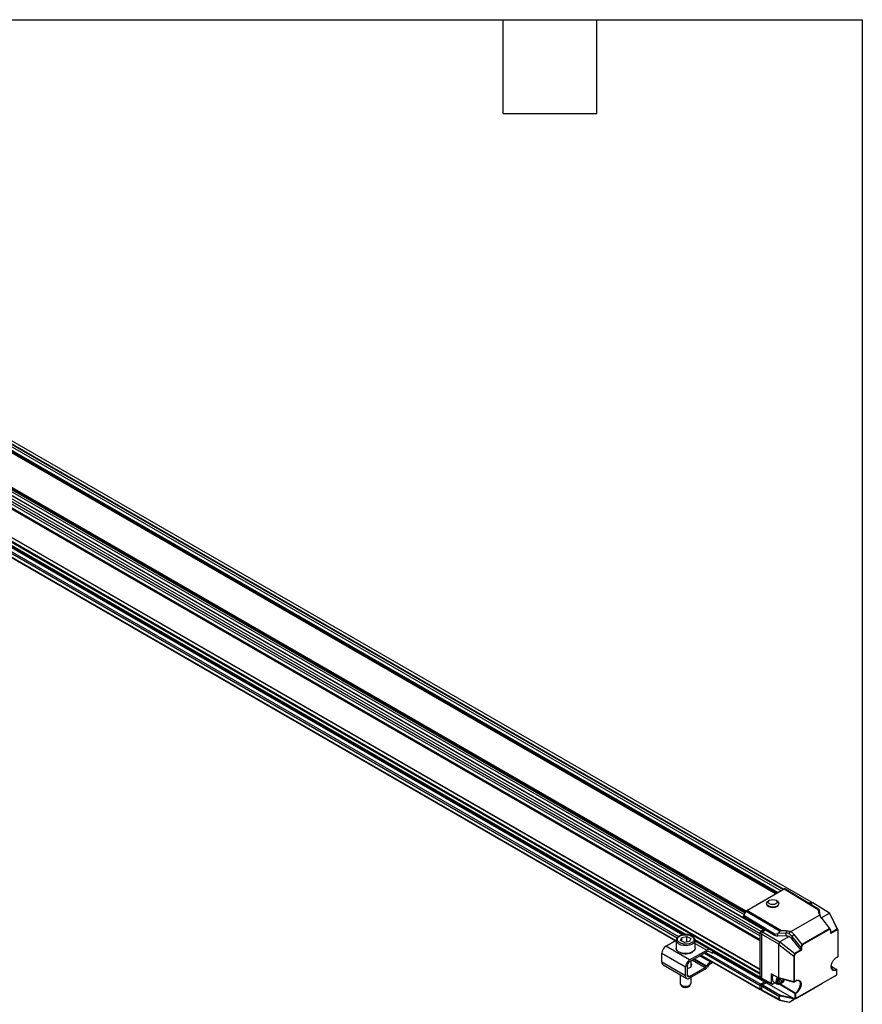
# Model space of a CAD drawing. Header units: millimetres. Extents: x 16 to 683, y 16 to 524.
# Tile 11 of 11: x 511 to 683, y 324 to 524. Entities that reach past the tile are written whole.
import ezdxf

# ---------------------------------------------------------------- set-up
doc = ezdxf.new("R2010")
doc.units = ezdxf.units.MM
doc.header["$LTSCALE"] = 2.5
doc.layers.add('TEXT', color=140, linetype='Continuous', lineweight=25)

msp = doc.modelspace()

# ---------------------------------------------------------------- linework, layer by layer
for p, q in [((382.203, 499.465), (661.832, 338.039)), ((382.203, 498.964), (661.832, 337.538)), ((382.316, 498.899), (661.88, 337.51)), ((382.389, 499.943), (662.017, 338.517)), ((382.203, 497.962), (661.832, 336.536)), ((382.316, 498.157), (661.88, 336.768)), ((382.203, 492.172), (661.832, 330.746)), ((382.203, 491.17), (661.832, 329.744)), ((382.316, 492.107), (661.88, 330.718)), ((382.316, 491.365), (661.88, 329.975)), ((407.835, 485.887), (662.567, 338.834)), ((662.612, 338.839), (407.937, 485.86)), ((423.585, 485.473), (665.024, 346.094)), ((423.585, 485.469), (665.02, 346.092)), ((423.618, 485.566), (665.12, 346.15)), ((423.746, 485.64), (665.249, 346.224)), ((423.919, 485.74), (665.422, 346.324)), ((665.448, 346.339), (423.946, 485.756)), ((427.118, 484.691), (666.113, 346.723)), ((427.616, 484.868), (666.515, 346.955)), ((393.723, 483.907), (646.816, 337.799)), ((393.74, 483.743), (646.54, 337.805)), ((429.653, 483.84), (666.643, 347.029)), ((430.329, 484.084), (672.252, 344.425)), ((394.928, 480.722), (644.666, 336.551)), ((394.995, 480.76), (644.732, 336.59)), ((395.638, 481.131), (645.022, 337.165)), ((395.959, 481.317), (645.25, 337.404)), ((397.399, 481.321), (646.096, 337.751)), ((397.472, 481.464), (646.351, 337.789)), ((417.052, 481.365), (658.638, 341.9)), ((417.106, 481.797), (658.839, 342.248)), ((417.226, 481.876), (658.903, 342.359)), ((417.399, 481.976), (658.99, 342.509)), ((659.003, 342.532), (417.426, 481.992)), ((659.158, 342.708), (666.754, 347.093)), ((666.754, 347.093), (673.678, 342.898)), ((673.713, 342.972), (666.891, 347.107)), ((666.891, 347.107), (667.397, 346.814)), ((667.397, 346.814), (671.897, 344.088)), ((663.804, 344.791), (663.551, 344.656)), ((665.271, 344.629), (665.023, 344.773)), ((658.515, 341.686), (659.021, 342.564)), ((659.021, 342.564), (665.94, 338.489)), ((666.178, 338.572), (659.158, 342.708)), ((663.153, 344.129), (663.152, 344.055)), ((665.652, 344.017), (665.653, 344.091)), ((671.785, 344.156), (672.252, 344.425)), ((671.843, 344.121), (672.213, 344.334)), ((671.897, 344.088), (673.74, 342.971)), ((672.574, 344.24), (672.099, 343.966)), ((672.475, 344.183), (672.213, 344.334)), ((672.252, 344.425), (672.386, 344.235)), ((675.925, 342.168), (672.574, 344.24)), ((673.678, 342.898), (673.724, 342.318)), ((673.885, 342.875), (673.713, 342.972)), ((673.885, 342.875), (673.877, 342.882)), ((673.885, 342.875), (673.943, 342.012)), ((658.467, 341.528), (662.967, 338.802)), ((658.467, 341.231), (658.467, 341.528)), ((663.014, 338.96), (658.515, 341.686)), ((668.098, 338.393), (673.951, 341.771)), ((673.724, 342.318), (673.943, 342.012)), ((674.29, 341.172), (675.942, 342.125)), ((674.383, 341.042), (675.984, 339.03)), ((675.942, 342.125), (675.925, 342.168)), ((676.115, 341.902), (675.925, 342.168)), ((675.942, 342.125), (677.508, 338.891)), ((676.115, 341.902), (676.155, 341.828)), ((677.713, 338.611), (676.155, 341.828)), ((661.832, 338.039), (662.017, 338.517)), ((661.88, 338.018), (662.056, 338.471)), ((662.017, 338.517), (662.567, 338.834)), ((662.056, 338.471), (662.631, 338.803)), ((662.33, 338.312), (662.056, 338.471)), ((662.967, 338.694), (662.337, 338.331)), ((662.631, 338.803), (662.646, 338.811)), ((662.908, 338.66), (662.646, 338.811)), ((662.967, 338.802), (664.57, 337.895)), ((662.967, 338.802), (662.967, 338.694)), ((664.57, 337.769), (662.967, 338.694)), ((664.919, 337.883), (663.014, 338.96)), ((665.662, 338.131), (665.94, 338.489)), ((667.172, 338.535), (666.178, 338.572)), ((667.172, 338.535), (667.163, 338.097)), ((675.995, 339.013), (670.425, 335.797)), ((675.996, 338.91), (670.49, 335.732)), ((676.214, 338.711), (675.987, 339.026)), ((676.196, 338.632), (675.996, 338.91)), ((677.509, 338.789), (676.196, 338.031)), ((676.196, 338.031), (676.196, 338.632)), ((677.508, 338.891), (676.223, 338.149)), ((676.223, 338.121), (676.223, 338.683)), ((677.72, 338.596), (677.508, 338.891)), ((677.697, 338.527), (677.509, 338.789)), ((677.697, 333.34), (677.697, 338.527)), ((677.723, 333.377), (677.723, 338.578)), ((642.696, 335.415), (644.805, 336.632)), ((644.805, 336.621), (644.805, 335.025)), ((645.687, 336.621), (645.922, 337.227)), ((646.479, 336.2), (645.687, 336.621)), ((645.922, 337.227), (646.949, 337.413)), ((645.922, 336.496), (645.922, 337.227)), ((646.949, 337.413), (647.741, 336.992)), ((646.949, 336.299), (646.949, 337.413)), ((647.741, 336.992), (647.506, 336.386)), ((648.552, 336.797), (661.832, 329.131)), ((648.623, 336.625), (648.574, 336.82)), ((648.623, 335.025), (648.623, 336.621)), ((648.623, 336.602), (661.926, 328.923)), ((651.608, 334.732), (648.623, 336.455)), ((661.832, 337.538), (661.832, 338.039)), ((661.88, 337.51), (661.832, 337.538)), ((661.832, 336.536), (661.88, 336.619)), ((661.832, 330.746), (661.832, 336.536)), ((662.154, 337.859), (661.88, 338.018)), ((661.88, 337.51), (661.88, 338.018)), ((661.88, 336.619), (661.88, 337.51)), ((661.88, 330.718), (661.88, 336.619)), ((662.337, 338.331), (662.152, 337.852)), ((665.626, 335.847), (662.152, 337.852)), ((662.152, 337.852), (662.152, 328.95)), ((662.337, 338.331), (665.807, 336.327)), ((664.57, 337.895), (664.57, 337.769)), ((665.662, 338.131), (665.464, 338.029)), ((665.464, 337.536), (665.464, 338.029)), ((667.163, 337.48), (665.464, 337.536)), ((665.662, 338.131), (667.163, 338.097)), ((667.757, 337.401), (665.88, 336.317)), ((667.163, 337.48), (667.163, 338.097)), ((668.355, 337.405), (668.752, 337.791)), ((670.162, 335.247), (668.355, 337.405)), ((668.355, 337.405), (668.355, 336.861)), ((670.162, 334.705), (668.355, 336.861)), ((670.41, 335.812), (668.752, 337.791)), ((647.518, 332.631), (642.696, 335.415)), ((646.949, 336.299), (646.46, 336.211)), ((647.506, 336.386), (646.479, 336.2)), ((646.969, 336.289), (646.949, 336.299)), ((647.518, 332.631), (650.988, 334.635)), ((648.623, 336), (650.988, 334.635)), ((651.608, 334.732), (652.246, 334.482)), ((652.246, 334.482), (652.04, 334.079)), ((665.807, 336.327), (665.626, 335.847)), ((665.626, 335.847), (665.667, 335.773)), ((665.667, 335.773), (668.683, 333.397)), ((665.667, 329.017), (665.667, 335.773)), ((665.88, 336.317), (665.807, 336.327)), ((665.88, 336.317), (668.912, 333.929)), ((670.2, 334.673), (668.912, 333.929)), ((670.289, 334.621), (668.977, 333.864)), ((670.162, 334.705), (670.162, 335.247)), ((670.182, 335.232), (670.41, 335.812)), ((670.49, 335.732), (670.289, 335.222)), ((670.289, 335.222), (670.289, 334.621)), ((641.893, 334.023), (646.714, 331.24)), ((641.893, 332.167), (641.893, 334.023)), ((650.988, 334.264), (647.518, 332.26)), ((647.828, 331.283), (647.828, 332.439)), ((648.111, 332.603), (650.683, 331.118)), ((650.884, 331.316), (648.383, 332.76)), ((648.53, 332.845), (650.966, 331.439)), ((649.615, 333.471), (651.769, 332.228)), ((649.808, 333.583), (661.879, 326.615)), ((649.875, 333.621), (661.832, 326.719)), ((650.518, 333.992), (661.832, 327.461)), ((650.839, 334.178), (661.992, 327.739)), ((652.04, 334.079), (651.401, 334.329)), ((652.206, 334.036), (652.403, 334.42)), ((652.28, 334.181), (662.716, 328.157)), ((652.354, 334.324), (662.796, 328.296)), ((668.683, 333.397), (668.683, 328.188)), ((668.7, 333.389), (668.912, 333.929)), ((668.977, 333.864), (668.789, 333.384)), ((668.789, 333.384), (668.789, 328.198)), ((677.402, 333.14), (677.678, 333.299)), ((677.421, 333.181), (677.697, 333.34)), ((646.714, 329.384), (641.893, 332.167)), ((642.128, 331.647), (646.95, 328.864)), ((646.714, 329.384), (646.714, 331.24)), ((647.036, 331.425), (647.036, 329.57)), ((647.518, 329.291), (650.683, 331.118)), ((650.683, 330.747), (647.518, 328.92)), ((647.922, 331.425), (647.828, 331.567)), ((650.966, 331.439), (650.884, 331.316)), ((651.167, 331.265), (651.085, 331.142)), ((651.769, 332.228), (651.962, 332.339)), ((652.082, 332.037), (651.769, 331.857)), ((652.082, 332.27), (652.082, 332.037)), ((661.88, 330.718), (661.832, 330.746)), ((661.88, 329.827), (661.88, 330.718)), ((676.322, 331.378), (677.359, 330.725)), ((676.361, 331.349), (677.356, 330.724)), ((677.419, 329.592), (677.419, 330.614)), ((677.445, 329.607), (677.445, 330.651)), ((645.6, 329.642), (645.6, 327.913)), ((647.518, 329.291), (647.036, 329.569)), ((647.828, 327.913), (647.828, 329.099)), ((661.832, 329.744), (661.88, 329.827)), ((661.832, 329.131), (661.832, 329.744)), ((661.88, 329.177), (661.88, 329.827)), ((662.152, 329.021), (661.88, 329.177)), ((661.96, 329.001), (662.171, 328.879)), ((662.152, 328.95), (664.114, 327.895)), ((662.25, 328.74), (664.212, 327.685)), ((662.796, 328.296), (662.796, 328.446)), ((664.114, 329.837), (665.667, 329.017)), ((664.114, 329.837), (664.114, 327.895)), ((664.134, 329.795), (665.685, 328.977)), ((665.616, 328.469), (665.815, 328.94)), ((665.871, 328.044), (665.616, 328.469)), ((665.629, 328.448), (665.945, 328.612)), ((668.683, 328.188), (665.667, 329.017)), ((665.689, 328.975), (668.701, 328.147)), ((665.945, 328.612), (666.055, 328.874)), ((666.427, 328.334), (665.945, 328.612)), ((666.593, 328.727), (666.427, 328.334)), ((669.067, 324.771), (677.419, 329.592)), ((675.081, 328.242), (676.184, 328.879)), ((676.2, 328.888), (676.2, 328.888)), ((676.202, 328.89), (676.247, 328.915)), ((676.202, 328.89), (676.202, 328.89)), ((676.247, 328.915), (676.247, 328.915)), ((676.265, 328.926), (676.876, 329.279)), ((676.981, 329.339), (677.329, 329.54)), ((677.334, 329.543), (677.42, 329.593)), ((645.697, 327.651), (645.946, 327.33)), ((647.482, 327.33), (647.731, 327.651)), ((661.832, 326.719), (661.832, 327.461)), ((661.891, 326.753), (661.891, 327.495)), ((662.162, 327.339), (661.891, 327.495)), ((662.153, 326.602), (661.891, 326.753)), ((661.924, 326.68), (662.153, 326.548)), ((661.992, 327.739), (662.716, 328.157)), ((662.005, 326.633), (661.992, 326.626)), ((662.004, 327.69), (662.855, 328.182)), ((662.282, 327.53), (662.004, 327.69)), ((665.69, 325.232), (662.153, 327.274)), ((662.153, 327.274), (662.153, 326.531)), ((665.69, 324.63), (662.153, 326.531)), ((662.202, 326.426), (665.807, 324.488)), ((663.117, 328.016), (662.314, 327.552)), ((662.314, 327.552), (666.069, 325.384)), ((662.855, 328.182), (662.855, 328.414)), ((663.117, 328.031), (662.855, 328.182)), ((663.117, 328.273), (663.117, 328.016)), ((663.117, 328.016), (668.694, 324.796)), ((664.926, 327.993), (664.435, 327.71)), ((664.571, 328.198), (665.407, 327.716)), ((668.94, 325.792), (665.721, 327.684)), ((666.427, 328.334), (665.871, 328.044)), ((669.004, 325.903), (665.92, 327.719)), ((666.043, 327.779), (666.172, 327.853)), ((668.77, 328.156), (669.046, 328.315)), ((668.789, 328.198), (669.064, 328.357)), ((670.317, 325.492), (674.412, 327.856)), ((674.888, 328.131), (674.605, 327.967)), ((665.69, 325.232), (665.69, 324.63)), ((665.722, 325.22), (665.722, 324.618)), ((668.833, 324.635), (666.037, 325.261)), ((666.037, 324.445), (667.877, 324.084)), ((668.694, 324.796), (666.069, 325.384)), ((667.852, 324.069), (668.464, 324.422)), ((668.833, 324.635), (667.877, 324.084)), ((668.94, 324.697), (668.657, 324.534)), ((668.851, 324.646), (668.94, 324.697)), ((668.94, 325.792), (668.94, 324.697)), ((669.067, 325.793), (669.067, 324.771)), ((669.133, 324.809), (670.236, 325.446)), ((670.252, 325.454), (670.252, 325.454)), ((670.254, 325.456), (670.299, 325.482)), ((670.254, 325.456), (670.254, 325.456)), ((670.299, 325.482), (670.299, 325.482)), ((666.05, 324.405), (667.829, 324.056))]:
    msp.add_line(p, q)
at = {"flags": 128}
for points in [[(665.287, 343.582), (664.908, 343.433), (664.461, 343.376), (664.006, 343.418), (663.605, 343.553), (663.311, 343.764), (663.165, 344.021), (663.187, 344.29), (663.372, 344.535), (663.551, 344.656)], [(665.034, 344.03), (664.747, 343.92), (664.408, 343.884), (664.069, 343.927), (663.781, 344.042), (663.589, 344.213), (663.521, 344.413), (663.589, 344.612), (663.781, 344.779), (664.069, 344.889), (664.408, 344.925), (664.747, 344.882), (665.035, 344.766), (665.227, 344.595), (665.294, 344.395), (665.227, 344.197), (665.034, 344.03)], [(665.271, 344.629), (665.365, 344.569), (665.588, 344.331), (665.652, 344.064), (665.547, 343.802), (665.287, 343.582)], [(663.152, 344.055), (663.164, 343.947), (663.31, 343.69), (663.604, 343.48), (664.005, 343.344), (664.46, 343.302), (664.907, 343.36), (665.286, 343.508)], [(662.567, 338.834), (662.578, 338.84), (662.59, 338.843), (662.601, 338.843), (662.61, 338.84), (662.618, 338.834), (662.624, 338.826), (662.629, 338.815), (662.631, 338.803)], [(646.298, 335.545), (645.742, 335.672), (645.282, 335.892), (644.962, 336.183), (644.813, 336.517), (644.805, 336.621)], [(648.623, 336.621), (648.577, 336.381), (648.357, 336.06), (647.977, 335.794), (647.472, 335.61), (646.894, 335.524), (646.298, 335.545)], [(648.586, 336.838), (648.615, 336.725), (648.623, 336.621)], [(646.298, 333.95), (645.742, 334.076), (645.282, 334.296), (644.962, 334.587), (644.813, 334.921), (644.805, 335.025)], [(648.623, 335.025), (648.577, 334.785), (648.357, 334.464), (647.977, 334.198), (647.472, 334.014), (646.894, 333.928), (646.298, 333.95)], [(652.368, 334.441), (652.33, 334.452), (652.246, 334.482)], [(670.289, 334.621), (670.277, 334.628), (670.263, 334.637), (670.248, 334.645), (670.232, 334.654), (670.216, 334.664), (670.2, 334.673)], [(652.206, 334.036), (652.205, 334.034), (652.179, 334.033), (652.123, 334.048), (652.04, 334.079)], [(677.421, 333.181), (677.42, 333.168), (677.416, 333.156), (677.411, 333.147), (677.403, 333.14), (677.393, 333.136), (677.383, 333.136), (677.371, 333.138), (677.366, 333.139)], [(647.036, 330.913), (647.421, 331.015), (647.745, 331.203), (647.931, 331.445), (647.952, 331.71), (647.828, 331.938)], [(652.082, 332.037), (652.195, 332.117), (652.251, 332.173)], [(662.091, 328.916), (662.09, 328.916), (662.03, 328.903), (661.975, 328.905), (661.926, 328.923), (661.886, 328.956), (661.856, 329.003), (661.838, 329.062), (661.832, 329.131)], [(664.527, 329.588), (664.402, 329.299), (664.311, 328.879), (664.342, 328.517), (664.489, 328.26), (664.571, 328.198)], [(665.144, 328.35), (665.221, 328.766), (665.38, 329.138)], [(665.401, 328.343), (665.474, 328.722), (665.604, 329.019)], [(666.831, 328.661), (666.69, 328.383), (666.432, 328.055), (666.134, 327.832), (665.842, 327.748), (665.6, 327.816), (665.445, 328.025), (665.401, 328.343)], [(677.419, 329.592), (677.43, 329.598), (677.438, 329.603), (677.443, 329.606), (677.445, 329.607), (677.444, 329.606), (677.439, 329.604), (677.431, 329.599), (677.42, 329.593)], [(645.6, 327.913), (645.617, 327.803), (645.774, 327.569), (646.074, 327.387), (646.471, 327.286)], [(646.471, 327.286), (646.906, 327.28), (647.311, 327.371), (647.625, 327.544), (647.801, 327.773), (647.828, 327.913)], [(666.043, 327.779), (665.916, 327.716), (665.603, 327.658), (665.349, 327.756), (665.189, 327.998), (665.144, 328.35)]]:
    msp.add_lwpolyline(points, dxfattribs=at)
for centre, radius, start, end in [((665.059, 344.058), 0.595, 292.46863, 356.07182), ((674.623, 342.066), 0.682, 184.54587, 213.01187), ((667.099, 335.079), 3.019, 78.27852, 88.79203), ((643.638, 333.944), 1.746, 122.60548, 177.39452), ((651.4, 334.033), 0.729, 73.44019, 124.40371), ((648.459, 331.16), 1.746, 122.60548, 177.39452), ((651.263, 333.863), 0.486, 73.44019, 124.40371), ((677.632, 333.377), 0.0909, 299.99731, 0), ((677.652, 333.335), 0.0449, 305.1063, 6.20588), ((677.678, 333.382), 0.0453, 294.04692, 354.63294), ((642.45, 332.106), 0.56, 173.70115, 234.98667), ((648.082, 331.378), 1.048, 122.60548, 177.39452), ((650.352, 331.656), 0.631, 301.60274, 327.3774), ((650.022, 331.822), 1.262, 301.60274, 327.3774), ((653.092, 330.078), 2.524, 121.60274, 147.3774), ((652.761, 330.245), 1.893, 121.60274, 147.3774), ((677.077, 331.266), 0.768, 175.13335, 232.10957), ((676.931, 331.278), 0.698, 242.21851, 307.53948), ((677.354, 330.651), 0.0909, 0, 57.7452), ((677.401, 330.655), 0.0449, 293.75853, 354.92133), ((677.4, 330.647), 0.045, 5.36196, 64.61206), ((647.204, 329.305), 0.496, 170.78596, 309.20329), ((647.329, 329.522), 0.298, 170.78596, 309.20329), ((669.437, 327.78), 0.683, 62.33813, 123.03623), ((646.714, 328.111), 1.095, 225.50553, 314.49447), ((661.93, 326.703), 0.0993, 170.78596, 309.20329), ((662.181, 327.445), 0.349, 122.60548, 177.39452), ((662.622, 328.304), 0.175, 302.60548, 357.39452), ((668.723, 328.182), 0.0411, 170.28782, 236.1109), ((668.724, 328.325), 0.142, 253.20842, 297.07624), ((668.725, 328.235), 0.0909, 254.63555, 299.99731), ((668.745, 328.193), 0.0437, 304.16131, 7.15088), ((667.775, 327.818), 2.276, 302.68717, 357.38818), ((669.021, 328.352), 0.0437, 304.16131, 7.15088), ((669.302, 327.786), 0.75, 354.497, 52.96644), ((665.744, 325.333), 0.115, 241.60706, 258.72121), ((669.003, 325.917), 0.14, 243.23378, 297.34352)]:
    msp.add_arc(centre, radius, start, end)
for centre, major_axis, ratio, start_param, end_param in [((666.754, 346.87), (0.136, 0.236), 0.5773087, 6.283041, 7.068313), ((659.158, 342.485), (0.136, 0.236), 0.5774544, 0.7852537, 1.5705257), ((673.844, 342.574), (-0.151, 0.402), 0.1834378, 6.0666614, 6.8519334), ((672.515, 343.687), (1.364, -0.807), 0.0104875, 0.0453411, 0.4604537), ((675.746, 342.353), (2.024, -0.031), 0.5872743, 3.1972404, 3.608959), ((666.347, 338.25), (0.424, -0.213), 0.5718515, 2.2428965, 3.0281685), ((667.077, 337.348), (2.024, -0.031), 0.5872743, 1.1216049, 1.5333232), ((675.932, 338.948), (0.022, 0.101), 0.698955, 4.4906482, 5.5503982), ((676.132, 338.669), (0.0887, 0.0286), 0.698919, 5.2760057, 6.5562002), ((677.445, 338.826), (0.022, 0.101), 0.6987116, 4.4917011, 5.5529422), ((677.632, 338.564), (0.0887, 0.0285), 0.6986755, 5.2770587, 6.3393029), ((665.517, 338.336), (1.364, -0.021), 0.5872749, 3.9534793, 4.6822886), ((665.517, 339.652), (0.946, 1.681), 0.5843264, 3.4540411, 3.8691537), ((667.092, 336.413), (1.818, -0.028), 0.5872749, 1.2052597, 1.540696), ((667.092, 336.092), (1.548, -1.36), 0.7014548, 1.3549777, 1.7483511), ((676.132, 338.069), (0.064, 0.111), 0.5773346, 4.7124296, 5.4978278), ((670.225, 335.412), (0.037, 0.182), 0.4573465, 2.7920477, 3.0651964), ((670.225, 334.744), (0.0774, -0.068), 0.7014548, 4.4965707, 4.9896685), ((670.225, 335.259), (0.0906, -0.0172), 0.4080966, 4.2947941, 5.5749885), ((670.426, 335.769), (0.0728, -0.0627), 0.2214022, 0.7082374, 1.7679874), ((668.725, 333.59), (0.018, 0.202), 0.4404864, 2.8602951, 3.0605607), ((668.725, 333.422), (0.0906, -0.0171), 0.4085629, 4.5136609, 5.5749044), ((668.913, 333.901), (0.0728, -0.0626), 0.22087, 0.7083216, 1.7690566), ((662.473, 329.136), (0.227, 0.394), 0.5772057, 2.3562656, 3.159042), ((664.178, 329.875), (0.0455, 0.0788), 0.5771178, 2.3561515, 3.1634023), ((665.721, 329.061), (0.0336, 0.0849), 0.4913732, 2.2863898, 3.1951769), ((676.019, 328.784), (0.23, 0.133), 0.0000697, 6.1281419, 7.0552644), ((676.43, 329.021), (0.23, 0.133), 0.0000697, 2.9864981, 3.9136718), ((676.911, 329.299), (0.0788, 0.0455), 0.0001051, 4.2607572, 5.8241754), ((677.258, 329.499), (0.0788, 0.0455), 0.0001017, 5.8406738, 6.0264661), ((662.314, 327.366), (0.114, 0.197), 0.5775574, 0.7854691, 2.3559609), ((662.314, 326.624), (0.114, 0.197), 0.5772057, 2.3562656, 3.159042), ((664.435, 328.081), (0.227, 0.394), 0.5772057, 2.3562656, 3.926757), ((674.574, 327.949), (0.228, 0.132), 0.000071, 3.9225469, 4.8496947), ((674.919, 328.149), (0.228, 0.132), 0.000071, 0.7809542, 1.7080934), ((668.626, 324.516), (0.228, 0.132), 0.000071, 3.9225463, 4.8496952), ((668.693, 324.723), (0.157, -0.106), 0.3324215, 0.4074611, 1.785082), ((668.903, 324.676), (0.116, 0.067), 0.0000467, 2.0336627, 2.2194623), ((668.971, 324.715), (0.228, 0.132), 0.000071, 0.7809542, 1.7080924), ((669.003, 324.734), (0.0909, 0.0525), 0.0000704, 0.7853575, 2.3387006), ((670.071, 325.35), (0.23, 0.133), 0.0000697, 6.1281358, 7.0552644), ((670.482, 325.587), (0.23, 0.133), 0.0000697, 2.9865025, 3.9136718), ((667.949, 324.125), (0.12, 0.069), 0.0000456, 2.2121261, 3.7755345)]:
    msp.add_ellipse(centre, major_axis=major_axis, ratio=ratio, start_param=start_param, end_param=end_param)
for points in [[(658.515, 341.686), (658.485, 341.634), (658.468, 341.576), (658.467, 341.528)], [(673.931, 341.845), (673.936, 341.82), (673.943, 341.796), (673.951, 341.771)], [(662.967, 338.802), (662.967, 338.85), (662.985, 338.908), (663.014, 338.96)], [(667.973, 338.406), (667.893, 338.278), (667.808, 338.152), (667.713, 338.035)], [(667.713, 338.035), (667.956, 337.857), (668.174, 337.642), (668.355, 337.405)], [(668.098, 338.393), (668.056, 338.397), (668.015, 338.402), (667.973, 338.406)]]:
    msp.add_open_spline(points, degree=3)
for points, knots in [([(674.051, 341.694), (674.04, 341.707), (674.027, 341.721), (674.015, 341.736), (674.001, 341.753), (673.988, 341.77), (673.974, 341.788), (673.959, 341.806), (673.945, 341.825), (673.931, 341.845)], [0.0000000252, 0.0000000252, 0.0000000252, 0.0000000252, 0.0003261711, 0.0003261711, 0.0003261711, 0.0006766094, 0.0006766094, 0.0006766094, 0.0010275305, 0.0010275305, 0.0010275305, 0.0010275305]), ([(673.951, 341.771), (673.982, 341.694), (674.018, 341.617), (674.147, 341.369), (674.257, 341.201), (674.383, 341.042)], [1.58824962, 1.58824962, 1.58824962, 1.58824962, 1.70087123, 1.70087123, 1.95544914, 1.95544914, 1.95544914, 1.95544914]), ([(674.29, 341.172), (674.244, 341.256), (674.149, 341.426), (674.084, 341.604), (674.051, 341.694)], [0, 0, 0, 0, 0.4919784, 1, 1, 1, 1]), ([(675.984, 339.03), (675.986, 339.027), (675.99, 339.022), (675.994, 339.016), (675.995, 339.013)], [0, 0, 0, 0, 0.51135369, 1, 1, 1, 1]), ([(677.713, 338.611), (677.714, 338.608), (677.717, 338.602), (677.719, 338.598), (677.72, 338.596)], [0, 0, 0, 0, 0.5163579, 1, 1, 1, 1]), ([(645.239, 337.366), (645.172, 337.315), (645.001, 337.183), (644.842, 336.924), (644.817, 336.718), (644.805, 336.617)], [0, 0, 0, 0, 0.2472989, 0.6286339, 1, 1, 1, 1]), ([(646.347, 335.859), (646.21, 335.877), (646.059, 335.906), (645.745, 336.006), (645.581, 336.077), (645.363, 336.225), (645.295, 336.281), (645.178, 336.406), (645.128, 336.474), (645.058, 336.621), (645.037, 336.699), (645.029, 336.858), (645.042, 336.939), (645.103, 337.097), (645.151, 337.174), (645.276, 337.316), (645.353, 337.382), (645.525, 337.497), (645.62, 337.547), (645.818, 337.631), (645.921, 337.665), (646.227, 337.745), (646.428, 337.769), (646.786, 337.782), (646.944, 337.772), (647.081, 337.754)], [0, 0, 0, 0, 0.125, 0.125, 0.25, 0.25, 0.3125, 0.3125, 0.375, 0.375, 0.4375, 0.4375, 0.5, 0.5, 0.5625, 0.5625, 0.625, 0.625, 0.6875, 0.6875, 0.75, 0.75, 0.875, 0.875, 1, 1, 1, 1]), ([(647.113, 337.793), (646.897, 337.808), (646.552, 337.831), (646.071, 337.756), (645.686, 337.638), (645.393, 337.504), (645.271, 337.395), (645.239, 337.366)], [0, 0, 0, 0, 0.3103237, 0.4958037, 0.700318, 0.9205385, 1, 1, 1, 1]), ([(647.081, 337.754), (647.218, 337.736), (647.369, 337.707), (647.683, 337.607), (647.847, 337.536), (648.065, 337.388), (648.133, 337.332), (648.251, 337.208), (648.3, 337.139), (648.37, 336.992), (648.391, 336.914), (648.399, 336.755), (648.386, 336.674), (648.325, 336.516), (648.277, 336.439), (648.152, 336.297), (648.076, 336.232), (647.904, 336.116), (647.808, 336.066), (647.61, 335.982), (647.508, 335.948), (647.201, 335.868), (647, 335.844), (646.642, 335.831), (646.484, 335.841), (646.347, 335.859)], [0, 0, 0, 0, 0.125, 0.125, 0.25, 0.25, 0.3125, 0.3125, 0.375, 0.375, 0.4375, 0.4375, 0.5, 0.5, 0.5625, 0.5625, 0.625, 0.625, 0.6875, 0.6875, 0.75, 0.75, 0.875, 0.875, 1, 1, 1, 1]), ([(647.121, 337.774), (647.118, 337.782), (647.113, 337.8), (647.098, 337.791), (647.086, 337.766), (647.081, 337.754)], [0, 0, 0, 0, 0.2901271, 0.6588884, 1, 1, 1, 1]), ([(648.574, 336.82), (648.562, 336.881), (648.523, 337.089), (648.227, 337.39), (647.73, 337.674), (647.312, 337.755), (647.113, 337.793)], [0, 0, 0, 0, 0.1220257, 0.4196107, 0.7232596, 1, 1, 1, 1]), ([(664.919, 337.883), (664.853, 337.883), (664.791, 337.884), (664.675, 337.887), (664.621, 337.89), (664.57, 337.895)], [0, 0, 0, 0, 0.5, 0.5, 1, 1, 1, 1]), ([(668.752, 337.791), (668.621, 337.947), (668.474, 338.094), (668.245, 338.285), (668.172, 338.34), (668.098, 338.393)], [4.32773281, 4.32773281, 4.32773281, 4.32773281, 4.58231072, 4.58231072, 4.69493569, 4.69493569, 4.69493569, 4.69493569]), ([(646.347, 335.859), (646.341, 335.844), (646.335, 335.824), (646.323, 335.774), (646.317, 335.745), (646.307, 335.684), (646.303, 335.652), (646.299, 335.594), (646.298, 335.567), (646.298, 335.545)], [0, 0, 0, 0, 0.25, 0.25, 0.5, 0.5, 0.75, 0.75, 1, 1, 1, 1]), ([(670.425, 335.797), (670.422, 335.799), (670.417, 335.804), (670.412, 335.809), (670.41, 335.812)], [0, 0, 0, 0, 0.4886465, 1, 1, 1, 1]), ([(645.663, 334.113), (645.719, 334.084), (645.904, 333.989), (646.148, 333.952), (646.317, 333.927)], [0, 0, 0, 0, 0.3035469, 1, 1, 1, 1]), ([(646.298, 333.95), (646.298, 333.932), (646.3, 333.917), (646.307, 333.908), (646.313, 333.914), (646.317, 333.927)], [0, 0, 0, 0, 0.5, 0.5, 1, 1, 1, 1]), ([(646.317, 333.927), (646.488, 333.913), (646.875, 333.882), (647.391, 333.961), (647.803, 334.103), (648.038, 334.215), (648.13, 334.298), (648.148, 334.314)], [0, 0, 0, 0, 0.2500649, 0.5663748, 0.7514812, 0.9522573, 1, 1, 1, 1]), ([(676.627, 330.55), (676.612, 330.557), (676.534, 330.593), (676.431, 330.727), (676.332, 330.955), (676.299, 331.252), (676.333, 331.587), (676.43, 331.931), (676.573, 332.254), (676.79, 332.611), (677.078, 332.95), (677.316, 333.111), (677.421, 333.181)], [0, 0, 0, 0, 0.023507, 0.1206875, 0.2236623, 0.3297991, 0.4359359, 0.5389106, 0.6360911, 0.7257015, 0.878869, 1, 1, 1, 1]), ([(677.419, 330.614), (677.314, 330.564), (677.077, 330.452), (676.802, 330.45), (676.668, 330.527), (676.627, 330.55)], [0, 0, 0, 0, 0.3558469, 0.8058079, 1, 1, 1, 1]), ([(677.356, 330.724), (677.36, 330.726), (677.364, 330.728), (677.368, 330.73), (677.372, 330.731), (677.376, 330.732), (677.38, 330.732), (677.388, 330.733), (677.395, 330.732), (677.402, 330.729), (677.408, 330.725), (677.413, 330.719), (677.416, 330.712), (677.419, 330.705), (677.42, 330.696), (677.42, 330.687)], [0, 0, 0, 0, 0.119759, 0.119759, 0.119759, 0.245509, 0.245509, 0.245509, 0.4970091, 0.4970091, 0.4970091, 0.7485092, 0.7485092, 0.7485092, 1.0000093, 1.0000093, 1.0000093, 1.0000093]), ([(677.419, 330.614), (677.419, 330.631), (677.413, 330.655), (677.388, 330.698), (677.371, 330.715), (677.356, 330.724)], [0, 0, 0, 0, 0.5, 0.5, 1, 1, 1, 1]), ([(661.963, 329.005), (661.948, 329.014), (661.911, 329.035), (661.885, 329.1), (661.881, 329.155), (661.88, 329.177)], [0, 0, 0, 0, 0.29929, 0.7194038, 1, 1, 1, 1]), ([(669.064, 328.357), (669.085, 328.368), (669.125, 328.391), (669.184, 328.419), (669.243, 328.444), (669.302, 328.465), (669.36, 328.482), (669.417, 328.495), (669.49, 328.506), (669.578, 328.511), (669.675, 328.501), (669.767, 328.477), (669.822, 328.449), (669.85, 328.435)], [0, 0, 0, 0, 0.0690311, 0.1375766, 0.2058353, 0.2740083, 0.3422979, 0.4109048, 0.4800273, 0.6105625, 0.7398189, 0.8691734, 1, 1, 1, 1]), ([(669.85, 328.435), (669.863, 328.427), (669.89, 328.411), (669.927, 328.382), (669.961, 328.35), (669.994, 328.315), (670.023, 328.277), (670.051, 328.236), (670.076, 328.191), (670.104, 328.13), (670.133, 328.049), (670.158, 327.946), (670.173, 327.835), (670.175, 327.755), (670.175, 327.715)], [0, 0, 0, 0, 0.0655269, 0.1305652, 0.1952843, 0.2598557, 0.3244524, 0.3892471, 0.4544109, 0.520112, 0.64055, 0.7599566, 0.8794132, 1, 1, 1, 1]), ([(661.891, 327.495), (661.891, 327.529), (661.903, 327.57), (661.945, 327.642), (661.974, 327.673), (662.004, 327.69)], [0, 0, 0, 0, 0.5, 0.5, 1, 1, 1, 1]), ([(661.925, 326.682), (661.919, 326.685), (661.904, 326.694), (661.893, 326.721), (661.892, 326.744), (661.891, 326.753)], [0, 0, 0, 0, 0.2992917, 0.7193963, 1, 1, 1, 1]), ([(670.175, 327.715), (670.175, 327.692), (670.175, 327.646), (670.17, 327.574), (670.162, 327.501), (670.151, 327.427), (670.136, 327.352), (670.119, 327.276), (670.079, 327.128), (670, 326.906), (669.856, 326.619), (669.68, 326.35), (669.514, 326.155), (669.377, 326.021), (669.275, 325.934), (669.172, 325.857), (669.102, 325.814), (669.067, 325.793)], [0, 0, 0, 0, 0.0345554, 0.0688649, 0.1030275, 0.1371439, 0.1713149, 0.2056409, 0.240221, 0.3700751, 0.5000288, 0.6298829, 0.7598364, 0.8201279, 0.8798929, 0.9396707, 1, 1, 1, 1]), ([(670.175, 327.715), (670.161, 327.707), (670.137, 327.7), (670.088, 327.7), (670.064, 327.706), (670.049, 327.715)], [0, 0, 0, 0, 0.5, 0.5, 1, 1, 1, 1]), ([(665.69, 325.232), (665.69, 325.238), (665.691, 325.252), (665.699, 325.271), (665.71, 325.29), (665.726, 325.308), (665.747, 325.325), (665.772, 325.34), (665.808, 325.357), (665.859, 325.372), (665.92, 325.383), (665.992, 325.388), (666.041, 325.386), (666.069, 325.384)], [0, 0, 0, 0, 0.0503446, 0.1025268, 0.1575483, 0.2162653, 0.2793842, 0.3474743, 0.4209896, 0.5460909, 0.6960639, 0.8233164, 1, 1, 1, 1]), ([(665.722, 324.618), (665.72, 324.618), (665.719, 324.619), (665.718, 324.619), (665.716, 324.619), (665.715, 324.62), (665.713, 324.62), (665.71, 324.621), (665.708, 324.622), (665.705, 324.623), (665.702, 324.624), (665.7, 324.625), (665.697, 324.626), (665.694, 324.627), (665.692, 324.628), (665.69, 324.63)], [0, 0, 0, 0, 0.1191784, 0.1191784, 0.1191784, 0.2450102, 0.2450102, 0.2450102, 0.4966737, 0.4966737, 0.4966737, 0.7483373, 0.7483373, 0.7483373, 1.0000008, 1.0000008, 1.0000008, 1.0000008]), ([(665.808, 324.489), (665.793, 324.497), (665.76, 324.515), (665.724, 324.548), (665.701, 324.581), (665.691, 324.607), (665.69, 324.623), (665.69, 324.63)], [0, 0, 0, 0, 0.2417497, 0.5491855, 0.7244439, 0.8872068, 1, 1, 1, 1]), ([(666.037, 325.261), (666.023, 325.264), (665.996, 325.27), (665.956, 325.276), (665.912, 325.28), (665.865, 325.282), (665.817, 325.28), (665.776, 325.272), (665.746, 325.259), (665.726, 325.242), (665.723, 325.227), (665.722, 325.22)], [0, 0, 0, 0, 0.1120599, 0.2226715, 0.3321846, 0.4824637, 0.6195943, 0.7458126, 0.8527649, 0.9310946, 1, 1, 1, 1]), ([(665.722, 324.618), (665.722, 324.615), (665.723, 324.607), (665.727, 324.596), (665.734, 324.584), (665.749, 324.567), (665.775, 324.544), (665.815, 324.52), (665.865, 324.496), (665.919, 324.475), (665.978, 324.458), (666.017, 324.449), (666.037, 324.445)], [0, 0, 0, 0, 0.0333458, 0.0679859, 0.1055327, 0.1472628, 0.2481135, 0.374115, 0.513816, 0.6752559, 0.8336345, 1, 1, 1, 1]), ([(666.069, 324.419), (666.024, 324.425), (665.943, 324.435), (665.854, 324.462), (665.816, 324.485), (665.808, 324.489)], [0, 0, 0, 0, 0.50105995, 0.90342145, 1, 1, 1, 1]), ([(666.069, 325.384), (666.061, 325.371), (666.053, 325.35), (666.041, 325.305), (666.037, 325.28), (666.037, 325.261)], [0, 0, 0, 0, 0.5, 0.5, 1, 1, 1, 1]), ([(666.037, 324.445), (666.037, 324.426), (666.041, 324.411), (666.053, 324.402), (666.061, 324.407), (666.069, 324.419)], [0, 0, 0, 0, 0.5, 0.5, 1, 1, 1, 1]), ([(668.94, 325.792), (668.94, 325.801), (668.941, 325.811), (668.945, 325.822), (668.948, 325.833), (668.953, 325.844), (668.959, 325.855), (668.966, 325.866), (668.973, 325.876), (668.981, 325.884), (668.985, 325.888), (668.989, 325.892), (668.993, 325.895), (668.997, 325.898), (669.001, 325.901), (669.004, 325.903)], [-0.0000091, -0.0000091, -0.0000091, -0.0000091, 0.2514909, 0.2514909, 0.2514909, 0.5029909, 0.5029909, 0.5029909, 0.7544909, 0.7544909, 0.7544909, 0.8802409, 0.8802409, 0.8802409, 1, 1, 1, 1]), ([(669.004, 325.903), (669.019, 325.894), (669.036, 325.876), (669.061, 325.833), (669.067, 325.81), (669.067, 325.793)], [0, 0, 0, 0, 0.5, 0.5, 1, 1, 1, 1])]:
    msp.add_open_spline(points, degree=3, knots=knots)
at = {"layer": 'TEXT'}
for p, q in [((15.875, 523.875), (682.625, 523.875)), ((609.6, 504.825), (609.6, 523.875)), ((628.65, 504.825), (628.65, 523.875)), ((682.625, 523.875), (682.625, 15.875)), ((609.6, 504.825), (628.65, 504.825))]:
    msp.add_line(p, q, dxfattribs=at)

doc.saveas('drawing.dxf')
